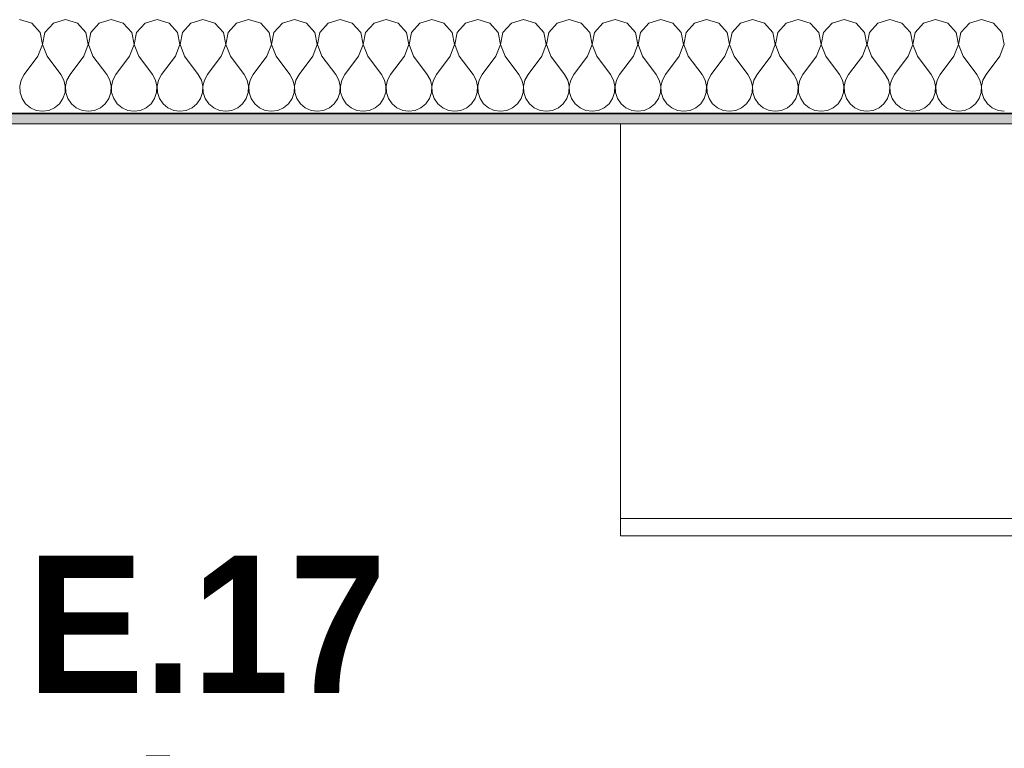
# Model space of a CAD drawing. Header units: metres. Extents: x -7.1 to 26.5, y -14.7 to 18.1.
# Tile 123 of 182: x 19.7 to 21.1, y 5.7 to 6.8. Entities that reach past the tile are written whole.
import ezdxf

# ---------------------------------------------------------------- set-up
doc = ezdxf.new("R2010")
doc.units = ezdxf.units.M
doc.linetypes.add('AUSGEZOGEN', pattern=[0])
for name, color, linetype in [('XR$1$015 Innenwände', 7, 'AUSGEZOGEN'), ('XR$1$015 Innenwände Schichttrennlinien', 7, 'AUSGEZOGEN'), ('XR$1$065 Möbel Einrichtung', 7, 'AUSGEZOGEN'), ('XR$1$080 Raumdefinitionen Kontur', 7, 'AUSGEZOGEN'), ('XR$2$080 Raumdefinitionen Text_1', 7, 'AUSGEZOGEN'), ('XR$3$015 Innenwände Bauteilschraffuren', 7, 'AUSGEZOGEN')]:
    doc.layers.add(name, color=color, linetype=linetype)
doc.styles.add('ARIAL', font='arial.ttf')

# ---------------------------------------------------------------- blocks, each defined once
blk = doc.blocks.new('COMPLEXOBJECT_225')
at = {"layer": 'XR$3$015 Innenwände Bauteilschraffuren', "color": 8, "linetype": 'AUSGEZOGEN', "lineweight": 13, "transparency": 33554687}
for p, q in [((19.7175, 6.7602), (19.7, 6.7652)), ((19.7667, 6.7652), (19.7491, 6.7602)), ((19.7842, 6.7602), (19.7667, 6.7652)), ((19.8333, 6.7652), (19.8158, 6.7602)), ((19.8509, 6.7602), (19.8333, 6.7652)), ((19.9, 6.7652), (19.8825, 6.7602)), ((19.9175, 6.7602), (19.9, 6.7652)), ((19.9667, 6.7652), (19.9491, 6.7602)), ((19.9842, 6.7602), (19.9667, 6.7652)), ((20.0333, 6.7652), (20.0158, 6.7602)), ((20.0509, 6.7602), (20.0333, 6.7652)), ((20.1, 6.7652), (20.0825, 6.7602)), ((20.1175, 6.7602), (20.1, 6.7652)), ((20.1667, 6.7652), (20.1491, 6.7602)), ((20.1842, 6.7602), (20.1667, 6.7652)), ((20.2333, 6.7652), (20.2158, 6.7602)), ((20.2509, 6.7602), (20.2333, 6.7652)), ((20.3, 6.7652), (20.2825, 6.7602)), ((20.3175, 6.7602), (20.3, 6.7652)), ((20.3667, 6.7652), (20.3491, 6.7602)), ((20.3842, 6.7602), (20.3667, 6.7652)), ((20.4333, 6.7652), (20.4158, 6.7602)), ((20.4509, 6.7602), (20.4333, 6.7652)), ((20.5, 6.7652), (20.4825, 6.7602)), ((20.5175, 6.7602), (20.5, 6.7652)), ((20.5667, 6.7652), (20.5491, 6.7602)), ((20.5842, 6.7602), (20.5667, 6.7652)), ((20.6333, 6.7652), (20.6158, 6.7602)), ((20.6509, 6.7602), (20.6333, 6.7652)), ((20.7, 6.7652), (20.6825, 6.7602)), ((20.7175, 6.7602), (20.7, 6.7652)), ((20.7667, 6.7652), (20.7491, 6.7602)), ((20.7842, 6.7602), (20.7667, 6.7652)), ((20.8333, 6.7652), (20.8158, 6.7602)), ((20.8509, 6.7602), (20.8333, 6.7652)), ((20.9, 6.7652), (20.8825, 6.7602)), ((20.9175, 6.7602), (20.9, 6.7652)), ((20.9667, 6.7652), (20.9491, 6.7602)), ((20.9842, 6.7602), (20.9667, 6.7652)), ((21.0333, 6.7652), (21.0158, 6.7602)), ((21.0509, 6.7602), (21.0333, 6.7652)), ((21.1, 6.7652), (21.0825, 6.7602)), ((21.1175, 6.7602), (21.1, 6.7652)), ((19.7298, 6.7467), (19.7175, 6.7602)), ((19.7491, 6.7602), (19.7369, 6.7467)), ((19.7965, 6.7467), (19.7842, 6.7602)), ((19.8158, 6.7602), (19.8035, 6.7467)), ((19.8631, 6.7467), (19.8509, 6.7602)), ((19.8825, 6.7602), (19.8702, 6.7467)), ((19.9298, 6.7467), (19.9175, 6.7602)), ((19.9491, 6.7602), (19.9369, 6.7467)), ((19.9965, 6.7467), (19.9842, 6.7602)), ((20.0158, 6.7602), (20.0035, 6.7467)), ((20.0631, 6.7467), (20.0509, 6.7602)), ((20.0825, 6.7602), (20.0702, 6.7467)), ((20.1298, 6.7467), (20.1175, 6.7602)), ((20.1491, 6.7602), (20.1369, 6.7467)), ((20.1965, 6.7467), (20.1842, 6.7602)), ((20.2158, 6.7602), (20.2035, 6.7467)), ((20.2631, 6.7467), (20.2509, 6.7602)), ((20.2825, 6.7602), (20.2702, 6.7467)), ((20.3298, 6.7467), (20.3175, 6.7602)), ((20.3491, 6.7602), (20.3369, 6.7467)), ((20.3965, 6.7467), (20.3842, 6.7602)), ((20.4158, 6.7602), (20.4035, 6.7467)), ((20.4631, 6.7467), (20.4509, 6.7602)), ((20.4825, 6.7602), (20.4702, 6.7467)), ((20.5298, 6.7467), (20.5175, 6.7602)), ((20.5491, 6.7602), (20.5369, 6.7467)), ((20.5965, 6.7467), (20.5842, 6.7602)), ((20.6158, 6.7602), (20.6035, 6.7467)), ((20.6631, 6.7467), (20.6509, 6.7602)), ((20.6825, 6.7602), (20.6702, 6.7467)), ((20.7298, 6.7467), (20.7175, 6.7602)), ((20.7491, 6.7602), (20.7369, 6.7467)), ((20.7965, 6.7467), (20.7842, 6.7602)), ((20.8158, 6.7602), (20.8035, 6.7467)), ((20.8631, 6.7467), (20.8509, 6.7602)), ((20.8825, 6.7602), (20.8702, 6.7467)), ((20.9298, 6.7467), (20.9175, 6.7602)), ((20.9491, 6.7602), (20.9369, 6.7467)), ((20.9965, 6.7467), (20.9842, 6.7602)), ((21.0158, 6.7602), (21.0035, 6.7467)), ((21.0631, 6.7467), (21.0509, 6.7602)), ((21.0825, 6.7602), (21.0702, 6.7467)), ((21.1298, 6.7467), (21.1175, 6.7602)), ((19.7332, 6.7288), (19.7298, 6.7467)), ((19.7369, 6.7467), (19.7335, 6.7288)), ((19.7999, 6.7288), (19.7965, 6.7467)), ((19.8035, 6.7467), (19.8001, 6.7288)), ((19.8665, 6.7288), (19.8631, 6.7467)), ((19.8702, 6.7467), (19.8668, 6.7288)), ((19.9332, 6.7288), (19.9298, 6.7467)), ((19.9369, 6.7467), (19.9335, 6.7288)), ((19.9999, 6.7288), (19.9965, 6.7467)), ((20.0035, 6.7467), (20.0001, 6.7288)), ((20.0665, 6.7288), (20.0631, 6.7467)), ((20.0702, 6.7467), (20.0668, 6.7288)), ((20.1332, 6.7288), (20.1298, 6.7467)), ((20.1369, 6.7467), (20.1335, 6.7288)), ((20.1999, 6.7288), (20.1965, 6.7467)), ((20.2035, 6.7467), (20.2001, 6.7288)), ((20.2665, 6.7288), (20.2631, 6.7467)), ((20.2702, 6.7467), (20.2668, 6.7288)), ((20.3332, 6.7288), (20.3298, 6.7467)), ((20.3369, 6.7467), (20.3335, 6.7288)), ((20.3999, 6.7288), (20.3965, 6.7467)), ((20.4035, 6.7467), (20.4001, 6.7288)), ((20.4665, 6.7288), (20.4631, 6.7467)), ((20.4702, 6.7467), (20.4668, 6.7288)), ((20.5332, 6.7288), (20.5298, 6.7467)), ((20.5369, 6.7467), (20.5335, 6.7288)), ((20.5999, 6.7288), (20.5965, 6.7467)), ((20.6035, 6.7467), (20.6001, 6.7288)), ((20.6665, 6.7288), (20.6631, 6.7467)), ((20.6702, 6.7467), (20.6668, 6.7288)), ((20.7332, 6.7288), (20.7298, 6.7467)), ((20.7369, 6.7467), (20.7335, 6.7288)), ((20.7999, 6.7288), (20.7965, 6.7467)), ((20.8035, 6.7467), (20.8001, 6.7288)), ((20.8665, 6.7288), (20.8631, 6.7467)), ((20.8702, 6.7467), (20.8668, 6.7288)), ((20.9332, 6.7288), (20.9298, 6.7467)), ((20.9369, 6.7467), (20.9335, 6.7288)), ((20.9999, 6.7288), (20.9965, 6.7467)), ((21.0035, 6.7467), (21.0001, 6.7288)), ((21.0665, 6.7288), (21.0631, 6.7467)), ((21.0702, 6.7467), (21.0668, 6.7288)), ((21.1332, 6.7288), (21.1298, 6.7467)), ((19.7267, 6.7118), (19.7332, 6.7288)), ((19.7335, 6.7288), (19.74, 6.7118)), ((19.7933, 6.7118), (19.7999, 6.7288)), ((19.8001, 6.7288), (19.8067, 6.7118)), ((19.86, 6.7118), (19.8665, 6.7288)), ((19.8668, 6.7288), (19.8733, 6.7118)), ((19.9267, 6.7118), (19.9332, 6.7288)), ((19.9335, 6.7288), (19.94, 6.7118)), ((19.9933, 6.7118), (19.9999, 6.7288)), ((20.0001, 6.7288), (20.0067, 6.7118)), ((20.06, 6.7118), (20.0665, 6.7288)), ((20.0668, 6.7288), (20.0733, 6.7118)), ((20.1267, 6.7118), (20.1332, 6.7288)), ((20.1335, 6.7288), (20.14, 6.7118)), ((20.1933, 6.7118), (20.1999, 6.7288)), ((20.2001, 6.7288), (20.2067, 6.7118)), ((20.26, 6.7118), (20.2665, 6.7288)), ((20.2668, 6.7288), (20.2733, 6.7118)), ((20.3267, 6.7118), (20.3332, 6.7288)), ((20.3335, 6.7288), (20.34, 6.7118)), ((20.3933, 6.7118), (20.3999, 6.7288)), ((20.4001, 6.7288), (20.4067, 6.7118)), ((20.46, 6.7118), (20.4665, 6.7288)), ((20.4668, 6.7288), (20.4733, 6.7118)), ((20.5267, 6.7118), (20.5332, 6.7288)), ((20.5335, 6.7288), (20.54, 6.7118)), ((20.5933, 6.7118), (20.5999, 6.7288)), ((20.6001, 6.7288), (20.6067, 6.7118)), ((20.66, 6.7118), (20.6665, 6.7288)), ((20.6668, 6.7288), (20.6733, 6.7118)), ((20.7267, 6.7118), (20.7332, 6.7288)), ((20.7335, 6.7288), (20.74, 6.7118)), ((20.7933, 6.7118), (20.7999, 6.7288)), ((20.8001, 6.7288), (20.8067, 6.7118)), ((20.86, 6.7118), (20.8665, 6.7288)), ((20.8668, 6.7288), (20.8733, 6.7118)), ((20.9267, 6.7118), (20.9332, 6.7288)), ((20.9335, 6.7288), (20.94, 6.7118)), ((20.9933, 6.7118), (20.9999, 6.7288)), ((21.0001, 6.7288), (21.0067, 6.7118)), ((21.06, 6.7118), (21.0665, 6.7288)), ((21.0668, 6.7288), (21.0733, 6.7118)), ((21.1267, 6.7118), (21.1332, 6.7288)), ((19.7267, 6.7118), (19.7067, 6.6852)), ((19.74, 6.7118), (19.76, 6.6852)), ((19.7933, 6.7118), (19.7733, 6.6852)), ((19.8067, 6.7118), (19.8267, 6.6852)), ((19.86, 6.7118), (19.84, 6.6852)), ((19.8733, 6.7118), (19.8933, 6.6852)), ((19.9267, 6.7118), (19.9067, 6.6852)), ((19.94, 6.7118), (19.96, 6.6852)), ((19.9933, 6.7118), (19.9733, 6.6852)), ((20.0067, 6.7118), (20.0267, 6.6852)), ((20.06, 6.7118), (20.04, 6.6852)), ((20.0733, 6.7118), (20.0933, 6.6852)), ((20.1267, 6.7118), (20.1067, 6.6852)), ((20.14, 6.7118), (20.16, 6.6852)), ((20.1933, 6.7118), (20.1733, 6.6852)), ((20.2067, 6.7118), (20.2267, 6.6852)), ((20.26, 6.7118), (20.24, 6.6852)), ((20.2733, 6.7118), (20.2933, 6.6852)), ((20.3267, 6.7118), (20.3067, 6.6852)), ((20.34, 6.7118), (20.36, 6.6852)), ((20.3933, 6.7118), (20.3733, 6.6852)), ((20.4067, 6.7118), (20.4267, 6.6852)), ((20.46, 6.7118), (20.44, 6.6852)), ((20.4733, 6.7118), (20.4933, 6.6852)), ((20.5267, 6.7118), (20.5067, 6.6852)), ((20.54, 6.7118), (20.56, 6.6852)), ((20.5933, 6.7118), (20.5733, 6.6852)), ((20.6067, 6.7118), (20.6267, 6.6852)), ((20.66, 6.7118), (20.64, 6.6852)), ((20.6733, 6.7118), (20.6933, 6.6852)), ((20.7267, 6.7118), (20.7067, 6.6852)), ((20.74, 6.7118), (20.76, 6.6852)), ((20.7933, 6.7118), (20.7733, 6.6852)), ((20.8067, 6.7118), (20.8267, 6.6852)), ((20.86, 6.7118), (20.84, 6.6852)), ((20.8733, 6.7118), (20.8933, 6.6852)), ((20.9267, 6.7118), (20.9067, 6.6852)), ((20.94, 6.7118), (20.96, 6.6852)), ((20.9933, 6.7118), (20.9733, 6.6852)), ((21.0067, 6.7118), (21.0267, 6.6852)), ((21.06, 6.7118), (21.04, 6.6852)), ((21.0733, 6.7118), (21.0933, 6.6852)), ((21.1267, 6.7118), (21.1067, 6.6852)), ((19.7067, 6.6852), (19.7022, 6.6771)), ((19.7645, 6.6771), (19.76, 6.6852)), ((19.7733, 6.6852), (19.7689, 6.6771)), ((19.8311, 6.6771), (19.8267, 6.6852)), ((19.84, 6.6852), (19.8355, 6.6771)), ((19.8978, 6.6771), (19.8933, 6.6852)), ((19.9067, 6.6852), (19.9022, 6.6771)), ((19.9645, 6.6771), (19.96, 6.6852)), ((19.9733, 6.6852), (19.9689, 6.6771)), ((20.0311, 6.6771), (20.0267, 6.6852)), ((20.04, 6.6852), (20.0355, 6.6771)), ((20.0978, 6.6771), (20.0933, 6.6852)), ((20.1067, 6.6852), (20.1022, 6.6771)), ((20.1645, 6.6771), (20.16, 6.6852)), ((20.1733, 6.6852), (20.1689, 6.6771)), ((20.2311, 6.6771), (20.2267, 6.6852)), ((20.24, 6.6852), (20.2355, 6.6771)), ((20.2978, 6.6771), (20.2933, 6.6852)), ((20.3067, 6.6852), (20.3022, 6.6771)), ((20.3645, 6.6771), (20.36, 6.6852)), ((20.3733, 6.6852), (20.3689, 6.6771)), ((20.4311, 6.6771), (20.4267, 6.6852)), ((20.44, 6.6852), (20.4355, 6.6771)), ((20.4978, 6.6771), (20.4933, 6.6852)), ((20.5067, 6.6852), (20.5022, 6.6771)), ((20.5645, 6.6771), (20.56, 6.6852)), ((20.5733, 6.6852), (20.5689, 6.6771)), ((20.6311, 6.6771), (20.6267, 6.6852)), ((20.64, 6.6852), (20.6355, 6.6771)), ((20.6978, 6.6771), (20.6933, 6.6852)), ((20.7067, 6.6852), (20.7022, 6.6771)), ((20.7645, 6.6771), (20.76, 6.6852)), ((20.7733, 6.6852), (20.7689, 6.6771)), ((20.8311, 6.6771), (20.8267, 6.6852)), ((20.84, 6.6852), (20.8355, 6.6771)), ((20.8978, 6.6771), (20.8933, 6.6852)), ((20.9067, 6.6852), (20.9022, 6.6771)), ((20.9645, 6.6771), (20.96, 6.6852)), ((20.9733, 6.6852), (20.9689, 6.6771)), ((21.0311, 6.6771), (21.0267, 6.6852)), ((21.04, 6.6852), (21.0355, 6.6771)), ((21.0978, 6.6771), (21.0933, 6.6852)), ((21.1067, 6.6852), (21.1022, 6.6771)), ((19.7022, 6.6771), (19.7001, 6.6682)), ((19.7001, 6.6682), (19.7006, 6.659)), ((19.7665, 6.6682), (19.7645, 6.6771)), ((19.7661, 6.659), (19.7665, 6.6682)), ((19.7689, 6.6771), (19.7668, 6.6682)), ((19.7668, 6.6682), (19.7672, 6.659)), ((19.8332, 6.6682), (19.8311, 6.6771)), ((19.8328, 6.659), (19.8332, 6.6682)), ((19.8355, 6.6771), (19.8335, 6.6682)), ((19.8335, 6.6682), (19.8339, 6.659)), ((19.8999, 6.6682), (19.8978, 6.6771)), ((19.8994, 6.659), (19.8999, 6.6682)), ((19.9022, 6.6771), (19.9001, 6.6682)), ((19.9001, 6.6682), (19.9006, 6.659)), ((19.9665, 6.6682), (19.9645, 6.6771)), ((19.9661, 6.659), (19.9665, 6.6682)), ((19.9689, 6.6771), (19.9668, 6.6682)), ((19.9668, 6.6682), (19.9672, 6.659)), ((20.0332, 6.6682), (20.0311, 6.6771)), ((20.0328, 6.659), (20.0332, 6.6682)), ((20.0355, 6.6771), (20.0335, 6.6682)), ((20.0335, 6.6682), (20.0339, 6.659)), ((20.0999, 6.6682), (20.0978, 6.6771)), ((20.0994, 6.659), (20.0999, 6.6682)), ((20.1022, 6.6771), (20.1001, 6.6682)), ((20.1001, 6.6682), (20.1006, 6.659)), ((20.1665, 6.6682), (20.1645, 6.6771)), ((20.1661, 6.659), (20.1665, 6.6682)), ((20.1689, 6.6771), (20.1668, 6.6682)), ((20.1668, 6.6682), (20.1672, 6.659)), ((20.2332, 6.6682), (20.2311, 6.6771)), ((20.2328, 6.659), (20.2332, 6.6682)), ((20.2355, 6.6771), (20.2335, 6.6682)), ((20.2335, 6.6682), (20.2339, 6.659)), ((20.2999, 6.6682), (20.2978, 6.6771)), ((20.2994, 6.659), (20.2999, 6.6682)), ((20.3022, 6.6771), (20.3001, 6.6682)), ((20.3001, 6.6682), (20.3006, 6.659)), ((20.3665, 6.6682), (20.3645, 6.6771)), ((20.3661, 6.659), (20.3665, 6.6682)), ((20.3689, 6.6771), (20.3668, 6.6682)), ((20.3668, 6.6682), (20.3672, 6.659)), ((20.4332, 6.6682), (20.4311, 6.6771)), ((20.4328, 6.659), (20.4332, 6.6682)), ((20.4355, 6.6771), (20.4335, 6.6682)), ((20.4335, 6.6682), (20.4339, 6.659)), ((20.4999, 6.6682), (20.4978, 6.6771)), ((20.4994, 6.659), (20.4999, 6.6682)), ((20.5022, 6.6771), (20.5001, 6.6682)), ((20.5001, 6.6682), (20.5006, 6.659)), ((20.5665, 6.6682), (20.5645, 6.6771)), ((20.5661, 6.659), (20.5665, 6.6682)), ((20.5689, 6.6771), (20.5668, 6.6682)), ((20.5668, 6.6682), (20.5672, 6.659)), ((20.6332, 6.6682), (20.6311, 6.6771)), ((20.6328, 6.659), (20.6332, 6.6682)), ((20.6355, 6.6771), (20.6335, 6.6682)), ((20.6335, 6.6682), (20.6339, 6.659)), ((20.6999, 6.6682), (20.6978, 6.6771)), ((20.6994, 6.659), (20.6999, 6.6682)), ((20.7022, 6.6771), (20.7001, 6.6682)), ((20.7001, 6.6682), (20.7006, 6.659)), ((20.7665, 6.6682), (20.7645, 6.6771)), ((20.7661, 6.659), (20.7665, 6.6682)), ((20.7689, 6.6771), (20.7668, 6.6682)), ((20.7668, 6.6682), (20.7672, 6.659)), ((20.8332, 6.6682), (20.8311, 6.6771)), ((20.8328, 6.659), (20.8332, 6.6682)), ((20.8355, 6.6771), (20.8335, 6.6682)), ((20.8335, 6.6682), (20.8339, 6.659)), ((20.8999, 6.6682), (20.8978, 6.6771)), ((20.8994, 6.659), (20.8999, 6.6682)), ((20.9022, 6.6771), (20.9001, 6.6682)), ((20.9001, 6.6682), (20.9006, 6.659)), ((20.9665, 6.6682), (20.9645, 6.6771)), ((20.9661, 6.659), (20.9665, 6.6682)), ((20.9689, 6.6771), (20.9668, 6.6682)), ((20.9668, 6.6682), (20.9672, 6.659)), ((21.0332, 6.6682), (21.0311, 6.6771)), ((21.0328, 6.659), (21.0332, 6.6682)), ((21.0355, 6.6771), (21.0335, 6.6682)), ((21.0335, 6.6682), (21.0339, 6.659)), ((21.0999, 6.6682), (21.0978, 6.6771)), ((21.0994, 6.659), (21.0999, 6.6682)), ((21.1022, 6.6771), (21.1001, 6.6682)), ((21.1001, 6.6682), (21.1006, 6.659)), ((19.7006, 6.659), (19.7035, 6.6503)), ((19.7035, 6.6503), (19.7087, 6.6427)), ((19.7579, 6.6427), (19.7631, 6.6503)), ((19.7631, 6.6503), (19.7661, 6.659)), ((19.7672, 6.659), (19.7702, 6.6503)), ((19.7702, 6.6503), (19.7754, 6.6427)), ((19.8246, 6.6427), (19.8298, 6.6503)), ((19.8298, 6.6503), (19.8328, 6.659)), ((19.8339, 6.659), (19.8369, 6.6503)), ((19.8369, 6.6503), (19.8421, 6.6427)), ((19.8913, 6.6427), (19.8965, 6.6503)), ((19.8965, 6.6503), (19.8994, 6.659)), ((19.9006, 6.659), (19.9035, 6.6503)), ((19.9035, 6.6503), (19.9087, 6.6427)), ((19.9579, 6.6427), (19.9631, 6.6503)), ((19.9631, 6.6503), (19.9661, 6.659)), ((19.9672, 6.659), (19.9702, 6.6503)), ((19.9702, 6.6503), (19.9754, 6.6427)), ((20.0246, 6.6427), (20.0298, 6.6503)), ((20.0298, 6.6503), (20.0328, 6.659)), ((20.0339, 6.659), (20.0369, 6.6503)), ((20.0369, 6.6503), (20.0421, 6.6427)), ((20.0913, 6.6427), (20.0965, 6.6503)), ((20.0965, 6.6503), (20.0994, 6.659)), ((20.1006, 6.659), (20.1035, 6.6503)), ((20.1035, 6.6503), (20.1087, 6.6427)), ((20.1579, 6.6427), (20.1631, 6.6503)), ((20.1631, 6.6503), (20.1661, 6.659)), ((20.1672, 6.659), (20.1702, 6.6503)), ((20.1702, 6.6503), (20.1754, 6.6427)), ((20.2246, 6.6427), (20.2298, 6.6503)), ((20.2298, 6.6503), (20.2328, 6.659)), ((20.2339, 6.659), (20.2369, 6.6503)), ((20.2369, 6.6503), (20.2421, 6.6427)), ((20.2913, 6.6427), (20.2965, 6.6503)), ((20.2965, 6.6503), (20.2994, 6.659)), ((20.3006, 6.659), (20.3035, 6.6503)), ((20.3035, 6.6503), (20.3087, 6.6427)), ((20.3579, 6.6427), (20.3631, 6.6503)), ((20.3631, 6.6503), (20.3661, 6.659)), ((20.3672, 6.659), (20.3702, 6.6503)), ((20.3702, 6.6503), (20.3754, 6.6427)), ((20.4246, 6.6427), (20.4298, 6.6503)), ((20.4298, 6.6503), (20.4328, 6.659)), ((20.4339, 6.659), (20.4369, 6.6503)), ((20.4369, 6.6503), (20.4421, 6.6427)), ((20.4913, 6.6427), (20.4965, 6.6503)), ((20.4965, 6.6503), (20.4994, 6.659)), ((20.5006, 6.659), (20.5035, 6.6503)), ((20.5035, 6.6503), (20.5087, 6.6427)), ((20.5579, 6.6427), (20.5631, 6.6503)), ((20.5631, 6.6503), (20.5661, 6.659)), ((20.5672, 6.659), (20.5702, 6.6503)), ((20.5702, 6.6503), (20.5754, 6.6427)), ((20.6246, 6.6427), (20.6298, 6.6503)), ((20.6298, 6.6503), (20.6328, 6.659)), ((20.6339, 6.659), (20.6369, 6.6503)), ((20.6369, 6.6503), (20.6421, 6.6427)), ((20.6913, 6.6427), (20.6965, 6.6503)), ((20.6965, 6.6503), (20.6994, 6.659)), ((20.7006, 6.659), (20.7035, 6.6503)), ((20.7035, 6.6503), (20.7087, 6.6427)), ((20.7579, 6.6427), (20.7631, 6.6503)), ((20.7631, 6.6503), (20.7661, 6.659)), ((20.7672, 6.659), (20.7702, 6.6503)), ((20.7702, 6.6503), (20.7754, 6.6427)), ((20.8246, 6.6427), (20.8298, 6.6503)), ((20.8298, 6.6503), (20.8328, 6.659)), ((20.8339, 6.659), (20.8369, 6.6503)), ((20.8369, 6.6503), (20.8421, 6.6427)), ((20.8913, 6.6427), (20.8965, 6.6503)), ((20.8965, 6.6503), (20.8994, 6.659)), ((20.9006, 6.659), (20.9035, 6.6503)), ((20.9035, 6.6503), (20.9087, 6.6427)), ((20.9579, 6.6427), (20.9631, 6.6503)), ((20.9631, 6.6503), (20.9661, 6.659)), ((20.9672, 6.659), (20.9702, 6.6503)), ((20.9702, 6.6503), (20.9754, 6.6427)), ((21.0246, 6.6427), (21.0298, 6.6503)), ((21.0298, 6.6503), (21.0328, 6.659)), ((21.0339, 6.659), (21.0369, 6.6503)), ((21.0369, 6.6503), (21.0421, 6.6427)), ((21.0913, 6.6427), (21.0965, 6.6503)), ((21.0965, 6.6503), (21.0994, 6.659)), ((21.1006, 6.659), (21.1035, 6.6503)), ((21.1035, 6.6503), (21.1087, 6.6427)), ((19.7087, 6.6427), (19.7158, 6.6368)), ((19.7158, 6.6368), (19.7242, 6.6331)), ((19.7424, 6.6331), (19.7509, 6.6368)), ((19.7509, 6.6368), (19.7579, 6.6427)), ((19.7754, 6.6427), (19.7825, 6.6368)), ((19.7825, 6.6368), (19.7909, 6.6331)), ((19.8091, 6.6331), (19.8175, 6.6368)), ((19.8175, 6.6368), (19.8246, 6.6427)), ((19.8421, 6.6427), (19.8491, 6.6368)), ((19.8491, 6.6368), (19.8576, 6.6331)), ((19.8758, 6.6331), (19.8842, 6.6368)), ((19.8842, 6.6368), (19.8913, 6.6427)), ((19.9087, 6.6427), (19.9158, 6.6368)), ((19.9158, 6.6368), (19.9242, 6.6331)), ((19.9424, 6.6331), (19.9509, 6.6368)), ((19.9509, 6.6368), (19.9579, 6.6427)), ((19.9754, 6.6427), (19.9825, 6.6368)), ((19.9825, 6.6368), (19.9909, 6.6331)), ((20.0091, 6.6331), (20.0175, 6.6368)), ((20.0175, 6.6368), (20.0246, 6.6427)), ((20.0421, 6.6427), (20.0491, 6.6368)), ((20.0491, 6.6368), (20.0576, 6.6331)), ((20.0758, 6.6331), (20.0842, 6.6368)), ((20.0842, 6.6368), (20.0913, 6.6427)), ((20.1087, 6.6427), (20.1158, 6.6368)), ((20.1158, 6.6368), (20.1242, 6.6331)), ((20.1424, 6.6331), (20.1509, 6.6368)), ((20.1509, 6.6368), (20.1579, 6.6427)), ((20.1754, 6.6427), (20.1825, 6.6368)), ((20.1825, 6.6368), (20.1909, 6.6331)), ((20.2091, 6.6331), (20.2175, 6.6368)), ((20.2175, 6.6368), (20.2246, 6.6427)), ((20.2421, 6.6427), (20.2491, 6.6368)), ((20.2491, 6.6368), (20.2576, 6.6331)), ((20.2758, 6.6331), (20.2842, 6.6368)), ((20.2842, 6.6368), (20.2913, 6.6427)), ((20.3087, 6.6427), (20.3158, 6.6368)), ((20.3158, 6.6368), (20.3242, 6.6331)), ((20.3424, 6.6331), (20.3509, 6.6368)), ((20.3509, 6.6368), (20.3579, 6.6427)), ((20.3754, 6.6427), (20.3825, 6.6368)), ((20.3825, 6.6368), (20.3909, 6.6331)), ((20.4091, 6.6331), (20.4175, 6.6368)), ((20.4175, 6.6368), (20.4246, 6.6427)), ((20.4421, 6.6427), (20.4491, 6.6368)), ((20.4491, 6.6368), (20.4576, 6.6331)), ((20.4758, 6.6331), (20.4842, 6.6368)), ((20.4842, 6.6368), (20.4913, 6.6427)), ((20.5087, 6.6427), (20.5158, 6.6368)), ((20.5158, 6.6368), (20.5242, 6.6331)), ((20.5424, 6.6331), (20.5509, 6.6368)), ((20.5509, 6.6368), (20.5579, 6.6427)), ((20.5754, 6.6427), (20.5825, 6.6368)), ((20.5825, 6.6368), (20.5909, 6.6331)), ((20.6091, 6.6331), (20.6175, 6.6368)), ((20.6175, 6.6368), (20.6246, 6.6427)), ((20.6421, 6.6427), (20.6491, 6.6368)), ((20.6491, 6.6368), (20.6576, 6.6331)), ((20.6758, 6.6331), (20.6842, 6.6368)), ((20.6842, 6.6368), (20.6913, 6.6427)), ((20.7087, 6.6427), (20.7158, 6.6368)), ((20.7158, 6.6368), (20.7242, 6.6331)), ((20.7424, 6.6331), (20.7509, 6.6368)), ((20.7509, 6.6368), (20.7579, 6.6427)), ((20.7754, 6.6427), (20.7825, 6.6368)), ((20.7825, 6.6368), (20.7909, 6.6331)), ((20.8091, 6.6331), (20.8175, 6.6368)), ((20.8175, 6.6368), (20.8246, 6.6427)), ((20.8421, 6.6427), (20.8491, 6.6368)), ((20.8491, 6.6368), (20.8576, 6.6331)), ((20.8758, 6.6331), (20.8842, 6.6368)), ((20.8842, 6.6368), (20.8913, 6.6427)), ((20.9087, 6.6427), (20.9158, 6.6368)), ((20.9158, 6.6368), (20.9242, 6.6331)), ((20.9424, 6.6331), (20.9509, 6.6368)), ((20.9509, 6.6368), (20.9579, 6.6427)), ((20.9754, 6.6427), (20.9825, 6.6368)), ((20.9825, 6.6368), (20.9909, 6.6331)), ((21.0091, 6.6331), (21.0175, 6.6368)), ((21.0175, 6.6368), (21.0246, 6.6427)), ((21.0421, 6.6427), (21.0491, 6.6368)), ((21.0491, 6.6368), (21.0576, 6.6331)), ((21.0758, 6.6331), (21.0842, 6.6368)), ((21.0842, 6.6368), (21.0913, 6.6427)), ((21.1087, 6.6427), (21.1158, 6.6368)), ((21.1158, 6.6368), (21.1242, 6.6331)), ((19.7242, 6.6331), (19.7333, 6.6318)), ((19.7333, 6.6318), (19.7424, 6.6331)), ((19.7909, 6.6331), (19.8, 6.6318)), ((19.8, 6.6318), (19.8091, 6.6331)), ((19.8576, 6.6331), (19.8667, 6.6318)), ((19.8667, 6.6318), (19.8758, 6.6331)), ((19.9242, 6.6331), (19.9333, 6.6318)), ((19.9333, 6.6318), (19.9424, 6.6331)), ((19.9909, 6.6331), (20, 6.6318)), ((20, 6.6318), (20.0091, 6.6331)), ((20.0576, 6.6331), (20.0667, 6.6318)), ((20.0667, 6.6318), (20.0758, 6.6331)), ((20.1242, 6.6331), (20.1333, 6.6318)), ((20.1333, 6.6318), (20.1424, 6.6331)), ((20.1909, 6.6331), (20.2, 6.6318)), ((20.2, 6.6318), (20.2091, 6.6331)), ((20.2576, 6.6331), (20.2667, 6.6318)), ((20.2667, 6.6318), (20.2758, 6.6331)), ((20.3242, 6.6331), (20.3333, 6.6318)), ((20.3333, 6.6318), (20.3424, 6.6331)), ((20.3909, 6.6331), (20.4, 6.6318)), ((20.4, 6.6318), (20.4091, 6.6331)), ((20.4576, 6.6331), (20.4667, 6.6318)), ((20.4667, 6.6318), (20.4758, 6.6331)), ((20.5242, 6.6331), (20.5333, 6.6318)), ((20.5333, 6.6318), (20.5424, 6.6331)), ((20.5909, 6.6331), (20.6, 6.6318)), ((20.6, 6.6318), (20.6091, 6.6331)), ((20.6576, 6.6331), (20.6667, 6.6318)), ((20.6667, 6.6318), (20.6758, 6.6331)), ((20.7242, 6.6331), (20.7333, 6.6318)), ((20.7333, 6.6318), (20.7424, 6.6331)), ((20.7909, 6.6331), (20.8, 6.6318)), ((20.8, 6.6318), (20.8091, 6.6331)), ((20.8576, 6.6331), (20.8667, 6.6318)), ((20.8667, 6.6318), (20.8758, 6.6331)), ((20.9242, 6.6331), (20.9333, 6.6318)), ((20.9333, 6.6318), (20.9424, 6.6331)), ((20.9909, 6.6331), (21, 6.6318)), ((21, 6.6318), (21.0091, 6.6331)), ((21.0576, 6.6331), (21.0667, 6.6318)), ((21.0667, 6.6318), (21.0758, 6.6331)), ((21.1242, 6.6331), (21.1333, 6.6318))]:
    blk.add_line(p, q, dxfattribs=at)

msp = doc.modelspace()

# ---------------------------------------------------------------- hatches: boundary and pattern name
at = {"layer": 'XR$3$015 Innenwände Bauteilschraffuren', "linetype": 'AUSGEZOGEN', "lineweight": 13, "true_color": 0x202020, "transparency": 33554687}
msp.add_hatch(color=250, dxfattribs=at).paths.add_polyline_path([(22.6218, 6.6285), (18.8018, 6.6285), (18.8018, 6.6135), (22.6218, 6.6135)])

# ---------------------------------------------------------------- linework, layer by layer
at = {"layer": 'XR$1$015 Innenwände', "color": 7, "linetype": 'AUSGEZOGEN', "lineweight": 18, "transparency": 33554687}
msp.add_line((18.8018, 6.6135), (22.6218, 6.6135), dxfattribs=at)
at = {"layer": 'XR$1$015 Innenwände Schichttrennlinien', "color": 7, "linetype": 'AUSGEZOGEN', "lineweight": 35, "transparency": 33554687}
msp.add_line((22.6218, 6.6285), (18.8018, 6.6285), dxfattribs=at)
at = {"layer": 'XR$1$065 Möbel Einrichtung', "color": 8, "linetype": 'AUSGEZOGEN', "lineweight": 13, "transparency": 33554687}
msp.add_line((21.1748, 6.0385), (20.5748, 6.0385), dxfattribs=at)
msp.add_lwpolyline([(21.1748, 6.0135), (20.5748, 6.0135), (20.5748, 6.6135), (21.1748, 6.6135), (21.1748, 6.0135)], close=True, dxfattribs=at)
at = {"layer": 'XR$1$080 Raumdefinitionen Kontur', "color": 8, "linetype": 'AUSGEZOGEN', "lineweight": 13, "transparency": 33554687}
msp.add_lwpolyline([(18.8018, 3.7535), (22.6218, 3.7535), (22.6218, 6.6135), (18.8018, 6.6135), (18.8018, 3.7535)], close=True, dxfattribs=at)

# ---------------------------------------------------------------- block references
at = {"layer": 'XR$3$015 Innenwände Bauteilschraffuren', "color": 8, "linetype": 'AUSGEZOGEN', "lineweight": 13, "transparency": 33554687}
msp.add_blockref('COMPLEXOBJECT_225', (0, 0), dxfattribs=at)

# ---------------------------------------------------------------- texts
at = {"layer": 'XR$2$080 Raumdefinitionen Text_1', "color": 7, "linetype": 'AUSGEZOGEN', "transparency": 33554687, "insert": (19.7112, 5.9843), "char_height": 0.2, "width": 1.558162, "attachment_point": 1, "line_spacing_factor": 0.903614, "style": 'ARIAL'}
msp.add_mtext('\\A1;{\\fArial|i0|b1;\\H0.200000;\\W0.909091;\\C7;E.17}\\P{\\fArial|i0|b1;\\H0.200000;\\W0.909091;\\C7;Zimmer}\\P{\\fArial|i0|b0;\\H0.200000;\\W0.909091;\\C7;BF: 10.93 m\\fArial|i0|b0;\\H0.600000x;\\S2^ ;}\\P', dxfattribs=at)

doc.saveas('drawing.dxf')
